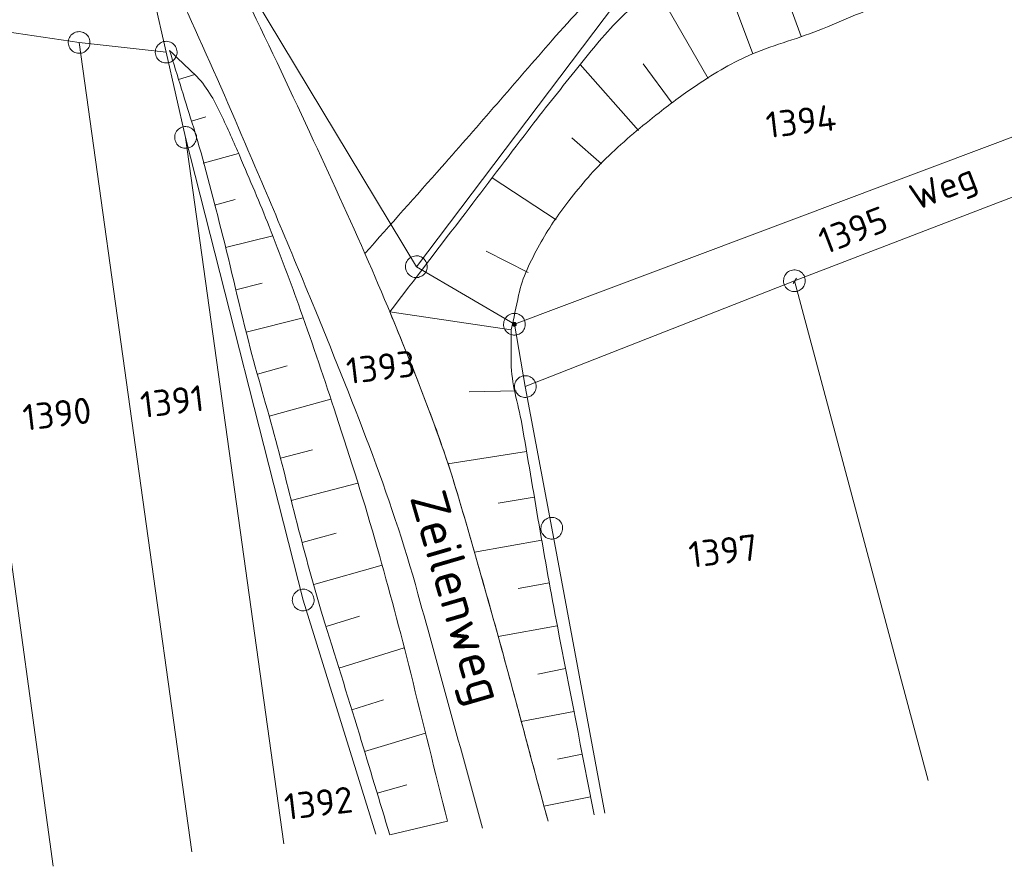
# Model space of a CAD drawing. Header units: metres. Extents: x 3425540 to 3446143, y 5432760 to 5444637.
# Tile 138 of 256: x 3437349 to 3437417, y 5439172 to 5439230. Entities that reach past the tile are written whole.
import ezdxf
from ezdxf.enums import TextEntityAlignment as Align

# ---------------------------------------------------------------- set-up
doc = ezdxf.new("R2010")
doc.units = ezdxf.units.M
for name, color, linetype, lineweight in [('B_Bestand', 9, 'Continuous', 18), ('B_Böschung', 9, 'Continuous', 18), ('B_Flurgrenzen', 9, 'Continuous', 18)]:
    doc.layers.add(name, color=color, linetype=linetype, lineweight=lineweight)
doc.styles.get("Standard").update_dxf_attribs({"font": 'isocpeur.ttf'})

msp = doc.modelspace()

# ---------------------------------------------------------------- linework, layer by layer
at = {"layer": 'B_Bestand'}
for points, knots in [([(3437373.107, 5439213.892), (3437374.869, 5439215.879), (3437376.631, 5439217.866), (3437378.393, 5439219.853), (3437380.953, 5439222.74), (3437383.462, 5439225.671), (3437386.003, 5439228.576), (3437387.382, 5439230.153), (3437388.8, 5439231.68), (3437390.284, 5439233.176), (3437391.211, 5439234.112), (3437392.336, 5439234.791), (3437393.495, 5439235.438), (3437394.691, 5439236.106), (3437395.901, 5439236.666), (3437397.198, 5439237.085), (3437399.865, 5439237.948), (3437402.531, 5439238.755), (3437405.291, 5439239.075), (3437409.359, 5439239.548), (3437413.432, 5439239.969), (3437417.499, 5439240.447), (3437422.565, 5439241.043), (3437427.63, 5439241.643), (3437432.697, 5439242.234), (3437446.316, 5439243.825), (3437459.938, 5439245.386), (3437473.555, 5439246.994), (3437478.483, 5439247.576), (3437483.41, 5439248.16), (3437488.338, 5439248.742), (3437493.266, 5439249.325), (3437498.193, 5439249.909), (3437503.121, 5439250.491), (3437506.782, 5439250.924), (3437510.475, 5439251.038), (3437514.138, 5439251.448), (3437517.917, 5439251.871), (3437521.695, 5439252.296), (3437525.474, 5439252.719), (3437529.253, 5439253.142), (3437533.032, 5439253.556), (3437536.81, 5439253.988), (3437541.303, 5439254.502), (3437545.787, 5439255.093), (3437550.276, 5439255.641), (3437558.211, 5439256.611), (3437566.146, 5439257.583), (3437574.081, 5439258.549), (3437580.297, 5439259.306), (3437586.513, 5439260.061), (3437592.729, 5439260.816), (3437598.126, 5439261.472), (3437603.526, 5439262.109), (3437608.921, 5439262.781), (3437613.564, 5439263.36), (3437618.208, 5439263.939), (3437622.851, 5439264.517), (3437627.494, 5439265.096), (3437632.138, 5439265.675), (3437636.781, 5439266.253), (3437639.796, 5439266.629), (3437642.8, 5439267.09), (3437645.809, 5439267.508), (3437648.818, 5439267.927), (3437651.827, 5439268.346), (3437654.836, 5439268.764)], [0, 0, 0, 0, 0.027149, 0.027149, 0.027149, 0.066596, 0.066596, 0.066596, 0.088009, 0.088009, 0.088009, 0.101394, 0.101394, 0.101394, 0.115204, 0.115204, 0.115204, 0.143604, 0.143604, 0.143604, 0.185466, 0.185466, 0.185466, 0.237612, 0.237612, 0.237612, 0.377784, 0.377784, 0.377784, 0.42851, 0.42851, 0.42851, 0.479237, 0.479237, 0.479237, 0.51692, 0.51692, 0.51692, 0.555791, 0.555791, 0.555791, 0.594662, 0.594662, 0.594662, 0.640894, 0.640894, 0.640894, 0.722616, 0.722616, 0.722616, 0.78663, 0.78663, 0.78663, 0.842211, 0.842211, 0.842211, 0.890047, 0.890047, 0.890047, 0.937883, 0.937883, 0.937883, 0.968943, 0.968943, 0.968943, 1, 1, 1, 1]), ([(3437385.714, 5439174.818), (3437384.902, 5439177.845), (3437384.089, 5439180.871), (3437383.277, 5439183.897), (3437382.112, 5439188.238), (3437380.887, 5439192.56), (3437379.623, 5439196.875), (3437378.855, 5439199.496), (3437377.927, 5439202.064), (3437376.943, 5439204.613), (3437375.884, 5439207.356), (3437374.764, 5439210.068), (3437373.597, 5439212.765), (3437372.304, 5439215.754), (3437370.957, 5439218.711), (3437369.577, 5439221.661), (3437366.594, 5439228.038), (3437363.69, 5439234.473), (3437359.97, 5439240.449), (3437358.951, 5439242.086), (3437357.901, 5439243.701), (3437356.864, 5439245.324), (3437356.239, 5439246.302), (3437355.597, 5439247.174), (3437354.976, 5439248.249), (3437354.822, 5439248.515), (3437354.863, 5439248.818), (3437354.854, 5439249.102), (3437354.843, 5439249.427), (3437354.838, 5439249.753), (3437354.976, 5439250.077), (3437355.133, 5439250.447), (3437355.407, 5439250.771), (3437355.767, 5439250.869), (3437356.214, 5439250.991), (3437356.66, 5439251.113), (3437357.107, 5439251.235)], [0, 0, 0, 0, 0.111429, 0.111429, 0.111429, 0.271246, 0.271246, 0.271246, 0.368315, 0.368315, 0.368315, 0.472769, 0.472769, 0.472769, 0.588486, 0.588486, 0.588486, 0.838619, 0.838619, 0.838619, 0.907137, 0.907137, 0.907137, 0.948404, 0.948404, 0.948404, 0.958618, 0.958618, 0.958618, 0.970266, 0.970266, 0.970266, 0.983534, 0.983534, 0.983534, 1, 1, 1, 1]), ([(3437304.771, 5439243.969), (3437308.582, 5439244.267), (3437312.392, 5439244.564), (3437316.202, 5439244.861), (3437318.794, 5439245.064), (3437321.359, 5439245.541), (3437323.94, 5439245.851), (3437327.16, 5439246.238), (3437330.42, 5439246.296), (3437333.624, 5439246.826), (3437336.722, 5439247.339), (3437339.736, 5439248.241), (3437342.805, 5439248.894), (3437343.818, 5439249.11), (3437344.835, 5439249.306), (3437345.851, 5439249.503), (3437346.43, 5439249.616), (3437347.036, 5439249.714), (3437347.617, 5439249.625), (3437348.423, 5439249.502), (3437349.088, 5439248.941), (3437349.749, 5439248.406), (3437350.479, 5439247.815), (3437351.177, 5439247.267), (3437351.698, 5439246.517), (3437353.065, 5439244.551), (3437354.297, 5439242.55), (3437355.474, 5439240.485), (3437357.16, 5439237.527), (3437358.935, 5439234.629), (3437360.392, 5439231.553), (3437361.802, 5439228.575), (3437363.111, 5439225.56), (3437364.413, 5439222.536), (3437366.13, 5439218.547), (3437367.824, 5439214.554), (3437369.469, 5439210.532), (3437372.164, 5439203.944), (3437374.871, 5439197.335), (3437376.76, 5439190.477), (3437378.242, 5439185.095), (3437379.725, 5439179.713), (3437381.207, 5439174.33)], [0, 0, 0, 0, 0.090453, 0.090453, 0.090453, 0.151997, 0.151997, 0.151997, 0.228782, 0.228782, 0.228782, 0.303028, 0.303028, 0.303028, 0.327534, 0.327534, 0.327534, 0.341499, 0.341499, 0.341499, 0.360874, 0.360874, 0.360874, 0.382287, 0.382287, 0.382287, 0.43843, 0.43843, 0.43843, 0.518872, 0.518872, 0.518872, 0.596761, 0.596761, 0.596761, 0.699521, 0.699521, 0.699521, 0.86787, 0.86787, 0.86787, 1, 1, 1, 1]), ([(3437359.006, 5439234.28), (3437353.508, 5439233.586), (3437348.01, 5439232.891), (3437342.512, 5439232.196), (3437335.756, 5439231.343), (3437328.946, 5439230.922), (3437322.206, 5439229.947), (3437317.036, 5439229.199), (3437311.866, 5439228.451), (3437306.696, 5439227.704)], [0, 0, 0, 0, 0.315311, 0.315311, 0.315311, 0.702787, 0.702787, 0.702787, 1, 1, 1, 1])]:
    msp.add_open_spline(points, degree=3, knots=knots, dxfattribs=at)
at = {"layer": 'B_Böschung'}
for p, q in [((3437403.134, 5439228.833), (3437400.647, 5439235.737)), ((3437396.743, 5439225.936), (3437393.248, 5439232.014)), ((3437399.82, 5439227.646), (3437398.542, 5439231.023)), ((3437391.932, 5439222.37), (3437387.937, 5439226.911)), ((3437394.266, 5439224.252), (3437392.266, 5439226.94)), ((3437360.286, 5439225.872), (3437361.396, 5439226.216)), ((3437361.176, 5439223.007), (3437362.152, 5439223.306)), ((3437389.396, 5439220.065), (3437387.36, 5439221.846)), ((3437361.977, 5439220.116), (3437364.415, 5439220.775)), ((3437386.281, 5439216.218), (3437381.858, 5439219.094)), ((3437362.761, 5439217.22), (3437364.181, 5439217.601)), ((3437363.515, 5439214.317), (3437366.763, 5439215.114)), ((3437384.339, 5439212.592), (3437381.449, 5439214.058)), ((3437364.23, 5439211.403), (3437366.035, 5439211.847)), ((3437364.946, 5439208.49), (3437368.861, 5439209.463)), ((3437383.182, 5439208.643), (3437374.825, 5439209.877)), ((3437365.713, 5439205.59), (3437367.762, 5439206.156)), ((3437383.514, 5439204.433), (3437380.284, 5439204.378)), ((3437366.512, 5439202.698), (3437370.767, 5439203.866)), ((3437367.297, 5439199.803), (3437369.509, 5439200.368)), ((3437384.232, 5439200.255), (3437378.824, 5439199.413)), ((3437368.04, 5439196.896), (3437372.632, 5439198.081)), ((3437384.77, 5439197.122), (3437382.282, 5439196.699)), ((3437368.785, 5439193.99), (3437371.123, 5439194.649)), ((3437385.286, 5439194.167), (3437380.651, 5439193.334)), ((3437369.598, 5439191.102), (3437374.289, 5439192.436)), ((3437385.819, 5439191.215), (3437383.648, 5439190.823)), ((3437370.431, 5439188.22), (3437372.743, 5439188.936)), ((3437386.353, 5439188.263), (3437382.288, 5439187.528)), ((3437371.318, 5439185.355), (3437375.811, 5439186.745)), ((3437386.925, 5439185.318), (3437385.009, 5439184.948)), ((3437372.205, 5439182.489), (3437374.378, 5439183.16)), ((3437387.498, 5439182.373), (3437383.876, 5439181.669)), ((3437373.084, 5439179.621), (3437377.283, 5439180.88)), ((3437388.07, 5439179.428), (3437386.363, 5439179.096)), ((3437373.952, 5439176.749), (3437375.988, 5439177.321)), ((3437388.643, 5439176.483), (3437385.435, 5439175.86)), ((3437374.819, 5439173.877), (3437378.788, 5439174.815))]:
    msp.add_line(p, q, dxfattribs=at)
for points, knots in [([(3437374.825, 5439209.877), (3437376.552, 5439212.137), (3437378.278, 5439214.397), (3437380.005, 5439216.657), (3437381.454, 5439218.554), (3437382.89, 5439220.461), (3437384.336, 5439222.36), (3437385.394, 5439223.75), (3437386.496, 5439225.106), (3437387.583, 5439226.475), (3437388.549, 5439227.692), (3437389.516, 5439228.896), (3437390.614, 5439230.013), (3437391.587, 5439231.003), (3437392.777, 5439231.708), (3437393.934, 5439232.468), (3437394.877, 5439233.088), (3437395.813, 5439233.687), (3437396.821, 5439234.201), (3437398.169, 5439234.889), (3437399.564, 5439235.42), (3437401.007, 5439235.862), (3437402.628, 5439236.358), (3437404.247, 5439236.832), (3437405.914, 5439237.089), (3437407.933, 5439237.401), (3437409.952, 5439237.692), (3437411.977, 5439237.955), (3437414.262, 5439238.252), (3437416.541, 5439238.593), (3437418.833, 5439238.822), (3437422.201, 5439239.159), (3437425.569, 5439239.496), (3437428.937, 5439239.833)], [0, 0, 0, 0, 0.129589, 0.129589, 0.129589, 0.238352, 0.238352, 0.238352, 0.317964, 0.317964, 0.317964, 0.388722, 0.388722, 0.388722, 0.451435, 0.451435, 0.451435, 0.502576, 0.502576, 0.502576, 0.570975, 0.570975, 0.570975, 0.647797, 0.647797, 0.647797, 0.740816, 0.740816, 0.740816, 0.845774, 0.845774, 0.845774, 1, 1, 1, 1]), ([(3437383.182, 5439208.643), (3437383.35, 5439209.437), (3437383.519, 5439210.231), (3437383.687, 5439211.025), (3437383.946, 5439212.249), (3437384.516, 5439213.381), (3437385.129, 5439214.491), (3437385.724, 5439215.568), (3437386.393, 5439216.561), (3437387.15, 5439217.523), (3437388.01, 5439218.618), (3437388.885, 5439219.672), (3437389.893, 5439220.627), (3437391.002, 5439221.677), (3437392.159, 5439222.645), (3437393.357, 5439223.587), (3437394.226, 5439224.271), (3437395.107, 5439224.919), (3437396.027, 5439225.537), (3437397.222, 5439226.34), (3437398.453, 5439227.08), (3437399.78, 5439227.631), (3437401.366, 5439228.29), (3437403.031, 5439228.717), (3437404.615, 5439229.364), (3437406.352, 5439230.074), (3437408.072, 5439230.826), (3437409.812, 5439231.53), (3437411.605, 5439232.256), (3437413.41, 5439232.953), (3437415.224, 5439233.624), (3437416.923, 5439234.252), (3437418.702, 5439234.63), (3437420.42, 5439235.212), (3437421.607, 5439235.615), (3437422.826, 5439235.99), (3437423.885, 5439236.656), (3437425.569, 5439237.715), (3437427.253, 5439238.774), (3437428.937, 5439239.833)], [0, 0, 0, 0, 0.042083, 0.042083, 0.042083, 0.106964, 0.106964, 0.106964, 0.169941, 0.169941, 0.169941, 0.241533, 0.241533, 0.241533, 0.320282, 0.320282, 0.320282, 0.377425, 0.377425, 0.377425, 0.451702, 0.451702, 0.451702, 0.540471, 0.540471, 0.540471, 0.637781, 0.637781, 0.637781, 0.738074, 0.738074, 0.738074, 0.831978, 0.831978, 0.831978, 0.896856, 0.896856, 0.896856, 1, 1, 1, 1]), ([(3437374.819, 5439173.877), (3437374.121, 5439176.188), (3437373.424, 5439178.498), (3437372.726, 5439180.808), (3437371.903, 5439183.533), (3437371.027, 5439186.242), (3437370.2, 5439188.966), (3437369.684, 5439190.665), (3437369.214, 5439192.377), (3437368.756, 5439194.092), (3437368.18, 5439196.252), (3437367.67, 5439198.429), (3437367.097, 5439200.589), (3437366.496, 5439202.858), (3437365.815, 5439205.106), (3437365.219, 5439207.376), (3437364.502, 5439210.108), (3437363.9, 5439212.87), (3437363.198, 5439215.606), (3437362.603, 5439217.925), (3437362.032, 5439220.252), (3437361.322, 5439222.537), (3437360.769, 5439224.318), (3437360.215, 5439226.099), (3437359.662, 5439227.879)], [0, 0, 0, 0, 0.129053, 0.129053, 0.129053, 0.281277, 0.281277, 0.281277, 0.376202, 0.376202, 0.376202, 0.495725, 0.495725, 0.495725, 0.621246, 0.621246, 0.621246, 0.772301, 0.772301, 0.772301, 0.900289, 0.900289, 0.900289, 1, 1, 1, 1]), ([(3437378.788, 5439174.815), (3437377.946, 5439178.209), (3437377.104, 5439181.602), (3437376.262, 5439184.995), (3437375.542, 5439187.896), (3437374.767, 5439190.782), (3437373.953, 5439193.658), (3437373.088, 5439196.714), (3437372.124, 5439199.737), (3437371.138, 5439202.755), (3437370.349, 5439205.172), (3437369.533, 5439207.579), (3437368.683, 5439209.975), (3437367.995, 5439211.913), (3437367.278, 5439213.839), (3437366.518, 5439215.75), (3437365.872, 5439217.375), (3437365.179, 5439218.978), (3437364.497, 5439220.587), (3437364.085, 5439221.559), (3437363.649, 5439222.518), (3437363.198, 5439223.475), (3437362.73, 5439224.468), (3437362.184, 5439225.462), (3437361.394, 5439226.219), (3437360.817, 5439226.773), (3437360.239, 5439227.326), (3437359.662, 5439227.879)], [0, 0, 0, 0, 0.184459, 0.184459, 0.184459, 0.342129, 0.342129, 0.342129, 0.509597, 0.509597, 0.509597, 0.643711, 0.643711, 0.643711, 0.752175, 0.752175, 0.752175, 0.844367, 0.844367, 0.844367, 0.900057, 0.900057, 0.900057, 0.957809, 0.957809, 0.957809, 1, 1, 1, 1]), ([(3437374.825, 5439209.877), (3437375.212, 5439208.933), (3437375.599, 5439207.988), (3437375.986, 5439207.043), (3437376.51, 5439205.764), (3437377.001, 5439204.472), (3437377.491, 5439203.179), (3437378.07, 5439201.653), (3437378.626, 5439200.119), (3437379.108, 5439198.559), (3437379.769, 5439196.418), (3437380.394, 5439194.268), (3437381.002, 5439192.112), (3437381.518, 5439190.281), (3437382.041, 5439188.453), (3437382.54, 5439186.617), (3437382.944, 5439185.128), (3437383.348, 5439183.639), (3437383.748, 5439182.148), (3437384.082, 5439180.903), (3437384.416, 5439179.657), (3437384.75, 5439178.411), (3437385.071, 5439177.214), (3437385.393, 5439176.017), (3437385.714, 5439174.819)], [0, 0, 0, 0, 0.083342, 0.083342, 0.083342, 0.196187, 0.196187, 0.196187, 0.329389, 0.329389, 0.329389, 0.512245, 0.512245, 0.512245, 0.667526, 0.667526, 0.667526, 0.793506, 0.793506, 0.793506, 0.898792, 0.898792, 0.898792, 1, 1, 1, 1]), ([(3437383.182, 5439208.643), (3437383.181, 5439207.885), (3437383.181, 5439207.127), (3437383.18, 5439206.369), (3437383.179, 5439204.953), (3437383.657, 5439203.577), (3437383.902, 5439202.182), (3437384.718, 5439197.537), (3437385.456, 5439192.878), (3437386.356, 5439188.248), (3437387.198, 5439183.917), (3437388.04, 5439179.585), (3437388.882, 5439175.253)], [0, 0, 0, 0, 0.067061, 0.067061, 0.067061, 0.192359, 0.192359, 0.192359, 0.609601, 0.609601, 0.609601, 1, 1, 1, 1])]:
    msp.add_open_spline(points, degree=3, knots=knots, dxfattribs=at)
at = {"layer": 'B_Flurgrenzen'}
for p, q in [((3437362.88, 5439235.829), (3437376.651, 5439212.987)), ((3437357.729, 5439235.254), (3437359.432, 5439227.755)), ((3437376.651, 5439212.987), (3437390.364, 5439231.098)), ((3437343.664, 5439229.865), (3437353.436, 5439228.421)), ((3437351.649, 5439171.71), (3437343.664, 5439229.865)), ((3437353.436, 5439228.421), (3437359.432, 5439227.755)), ((3437361.199, 5439172.71), (3437353.436, 5439228.421)), ((3437359.432, 5439227.755), (3437360.765, 5439221.886)), ((3437383.401, 5439209.021), (3437423.565, 5439224.131)), ((3437402.675, 5439212.02), (3437434.278, 5439224.131)), ((3437360.765, 5439221.886), (3437368.862, 5439190.041)), ((3437367.529, 5439173.266), (3437360.765, 5439221.886)), ((3437376.651, 5439212.987), (3437383.401, 5439209.021)), ((3437384.151, 5439204.735), (3437402.675, 5439212.02)), ((3437402.675, 5439212.02), (3437411.888, 5439177.619)), ((3437383.401, 5439209.021), (3437384.151, 5439204.735)), ((3437384.151, 5439204.735), (3437385.973, 5439194.982)), ((3437385.973, 5439194.982), (3437389.615, 5439175.37)), ((3437368.862, 5439190.041), (3437373.859, 5439173.933))]:
    msp.add_line(p, q, dxfattribs=at)
for points in [[(3437354.169, 5439228.26), (3437354.183, 5439228.353), (3437354.185, 5439228.443), (3437354.177, 5439228.542), (3437354.154, 5439228.632), (3437354.119, 5439228.718), (3437354.078, 5439228.806), (3437354.028, 5439228.883), (3437353.965, 5439228.952), (3437353.894, 5439229.016), (3437353.814, 5439229.064), (3437353.733, 5439229.106), (3437353.643, 5439229.138), (3437353.551, 5439229.158), (3437353.456, 5439229.167), (3437353.364, 5439229.163), (3437353.271, 5439229.153), (3437353.18, 5439229.125), (3437353.094, 5439229.09), (3437353.017, 5439229.04), (3437352.942, 5439228.978), (3437352.874, 5439228.915), (3437352.816, 5439228.843), (3437352.766, 5439228.757), (3437352.73, 5439228.674), (3437352.704, 5439228.583), (3437352.689, 5439228.49), (3437352.687, 5439228.399), (3437352.696, 5439228.301), (3437352.718, 5439228.211), (3437352.754, 5439228.125), (3437352.795, 5439228.037), (3437352.844, 5439227.96), (3437352.908, 5439227.891), (3437352.978, 5439227.827), (3437353.058, 5439227.779), (3437353.14, 5439227.737), (3437353.229, 5439227.705), (3437353.322, 5439227.685), (3437353.417, 5439227.676), (3437353.508, 5439227.68), (3437353.601, 5439227.689), (3437353.692, 5439227.718), (3437353.778, 5439227.753), (3437353.856, 5439227.802), (3437353.93, 5439227.865), (3437353.999, 5439227.928), (3437354.057, 5439228), (3437354.106, 5439228.086), (3437354.142, 5439228.169), (3437354.169, 5439228.26)], [(3437360.165, 5439227.593), (3437360.179, 5439227.686), (3437360.181, 5439227.776), (3437360.173, 5439227.875), (3437360.15, 5439227.965), (3437360.115, 5439228.051), (3437360.074, 5439228.139), (3437360.024, 5439228.216), (3437359.961, 5439228.285), (3437359.89, 5439228.349), (3437359.81, 5439228.397), (3437359.729, 5439228.439), (3437359.639, 5439228.471), (3437359.547, 5439228.491), (3437359.452, 5439228.5), (3437359.36, 5439228.496), (3437359.267, 5439228.486), (3437359.176, 5439228.458), (3437359.09, 5439228.423), (3437359.013, 5439228.373), (3437358.938, 5439228.311), (3437358.87, 5439228.248), (3437358.812, 5439228.176), (3437358.762, 5439228.09), (3437358.726, 5439228.007), (3437358.7, 5439227.916), (3437358.685, 5439227.823), (3437358.683, 5439227.732), (3437358.692, 5439227.634), (3437358.714, 5439227.544), (3437358.75, 5439227.458), (3437358.791, 5439227.37), (3437358.84, 5439227.293), (3437358.904, 5439227.224), (3437358.974, 5439227.16), (3437359.054, 5439227.112), (3437359.136, 5439227.07), (3437359.225, 5439227.038), (3437359.318, 5439227.018), (3437359.413, 5439227.009), (3437359.504, 5439227.013), (3437359.597, 5439227.022), (3437359.688, 5439227.051), (3437359.774, 5439227.086), (3437359.852, 5439227.135), (3437359.926, 5439227.198), (3437359.995, 5439227.261), (3437360.053, 5439227.333), (3437360.102, 5439227.419), (3437360.138, 5439227.502), (3437360.165, 5439227.593)], [(3437361.498, 5439221.725), (3437361.512, 5439221.818), (3437361.514, 5439221.908), (3437361.506, 5439222.007), (3437361.483, 5439222.097), (3437361.448, 5439222.183), (3437361.407, 5439222.271), (3437361.357, 5439222.348), (3437361.294, 5439222.417), (3437361.223, 5439222.481), (3437361.143, 5439222.529), (3437361.062, 5439222.571), (3437360.972, 5439222.603), (3437360.88, 5439222.623), (3437360.785, 5439222.632), (3437360.693, 5439222.628), (3437360.6, 5439222.618), (3437360.509, 5439222.59), (3437360.423, 5439222.555), (3437360.346, 5439222.505), (3437360.271, 5439222.443), (3437360.203, 5439222.38), (3437360.145, 5439222.308), (3437360.095, 5439222.222), (3437360.059, 5439222.139), (3437360.033, 5439222.048), (3437360.018, 5439221.955), (3437360.016, 5439221.864), (3437360.025, 5439221.766), (3437360.047, 5439221.676), (3437360.083, 5439221.59), (3437360.124, 5439221.502), (3437360.173, 5439221.425), (3437360.237, 5439221.356), (3437360.307, 5439221.292), (3437360.387, 5439221.244), (3437360.469, 5439221.202), (3437360.558, 5439221.17), (3437360.651, 5439221.15), (3437360.746, 5439221.141), (3437360.837, 5439221.145), (3437360.93, 5439221.154), (3437361.021, 5439221.183), (3437361.107, 5439221.218), (3437361.185, 5439221.267), (3437361.259, 5439221.33), (3437361.328, 5439221.393), (3437361.386, 5439221.465), (3437361.435, 5439221.551), (3437361.471, 5439221.634), (3437361.498, 5439221.725)], [(3437376.887, 5439213.699), (3437376.795, 5439213.723), (3437376.706, 5439213.734), (3437376.607, 5439213.736), (3437376.515, 5439213.722), (3437376.426, 5439213.696), (3437376.334, 5439213.664), (3437376.252, 5439213.623), (3437376.177, 5439213.567), (3437376.107, 5439213.503), (3437376.051, 5439213.428), (3437376, 5439213.352), (3437375.959, 5439213.266), (3437375.93, 5439213.176), (3437375.911, 5439213.083), (3437375.906, 5439212.991), (3437375.906, 5439212.898), (3437375.925, 5439212.804), (3437375.951, 5439212.715), (3437375.992, 5439212.633), (3437376.047, 5439212.552), (3437376.103, 5439212.478), (3437376.168, 5439212.413), (3437376.249, 5439212.355), (3437376.327, 5439212.31), (3437376.415, 5439212.275), (3437376.507, 5439212.251), (3437376.596, 5439212.24), (3437376.695, 5439212.238), (3437376.787, 5439212.251), (3437376.876, 5439212.278), (3437376.968, 5439212.309), (3437377.05, 5439212.351), (3437377.124, 5439212.407), (3437377.195, 5439212.471), (3437377.251, 5439212.545), (3437377.301, 5439212.622), (3437377.342, 5439212.708), (3437377.372, 5439212.798), (3437377.391, 5439212.891), (3437377.396, 5439212.983), (3437377.396, 5439213.076), (3437377.377, 5439213.169), (3437377.351, 5439213.259), (3437377.31, 5439213.341), (3437377.255, 5439213.421), (3437377.199, 5439213.496), (3437377.134, 5439213.561), (3437377.053, 5439213.619), (3437376.975, 5439213.663), (3437376.887, 5439213.699)], [(3437402.911, 5439212.733), (3437402.819, 5439212.757), (3437402.73, 5439212.768), (3437402.631, 5439212.77), (3437402.539, 5439212.756), (3437402.45, 5439212.73), (3437402.358, 5439212.698), (3437402.276, 5439212.657), (3437402.201, 5439212.601), (3437402.131, 5439212.537), (3437402.075, 5439212.462), (3437402.024, 5439212.386), (3437401.983, 5439212.3), (3437401.954, 5439212.21), (3437401.935, 5439212.117), (3437401.93, 5439212.025), (3437401.93, 5439211.932), (3437401.949, 5439211.838), (3437401.975, 5439211.749), (3437402.016, 5439211.667), (3437402.071, 5439211.586), (3437402.127, 5439211.512), (3437402.192, 5439211.447), (3437402.273, 5439211.389), (3437402.351, 5439211.344), (3437402.439, 5439211.309), (3437402.531, 5439211.285), (3437402.62, 5439211.274), (3437402.719, 5439211.272), (3437402.811, 5439211.285), (3437402.9, 5439211.312), (3437402.992, 5439211.343), (3437403.074, 5439211.385), (3437403.148, 5439211.441), (3437403.219, 5439211.505), (3437403.275, 5439211.579), (3437403.325, 5439211.656), (3437403.366, 5439211.742), (3437403.396, 5439211.832), (3437403.415, 5439211.925), (3437403.42, 5439212.017), (3437403.42, 5439212.11), (3437403.401, 5439212.203), (3437403.375, 5439212.293), (3437403.334, 5439212.375), (3437403.279, 5439212.455), (3437403.223, 5439212.53), (3437403.158, 5439212.595), (3437403.077, 5439212.653), (3437402.999, 5439212.697), (3437402.911, 5439212.733)], [(3437402.596, 5439211.829), (3437402.704, 5439212.009), (3437402.813, 5439212.19)], [(3437383.637, 5439209.733), (3437383.545, 5439209.757), (3437383.456, 5439209.768), (3437383.357, 5439209.77), (3437383.265, 5439209.756), (3437383.176, 5439209.73), (3437383.084, 5439209.698), (3437383.002, 5439209.657), (3437382.927, 5439209.601), (3437382.857, 5439209.537), (3437382.801, 5439209.462), (3437382.75, 5439209.386), (3437382.709, 5439209.3), (3437382.68, 5439209.21), (3437382.661, 5439209.117), (3437382.656, 5439209.025), (3437382.656, 5439208.932), (3437382.675, 5439208.838), (3437382.701, 5439208.749), (3437382.742, 5439208.667), (3437382.797, 5439208.586), (3437382.853, 5439208.512), (3437382.918, 5439208.447), (3437382.999, 5439208.389), (3437383.077, 5439208.344), (3437383.165, 5439208.309), (3437383.257, 5439208.285), (3437383.346, 5439208.274), (3437383.445, 5439208.272), (3437383.537, 5439208.285), (3437383.626, 5439208.312), (3437383.718, 5439208.343), (3437383.8, 5439208.385), (3437383.874, 5439208.441), (3437383.945, 5439208.505), (3437384.001, 5439208.579), (3437384.051, 5439208.656), (3437384.092, 5439208.742), (3437384.122, 5439208.832), (3437384.141, 5439208.925), (3437384.146, 5439209.017), (3437384.146, 5439209.11), (3437384.127, 5439209.203), (3437384.101, 5439209.293), (3437384.06, 5439209.375), (3437384.005, 5439209.455), (3437383.949, 5439209.53), (3437383.884, 5439209.595), (3437383.803, 5439209.653), (3437383.725, 5439209.697), (3437383.637, 5439209.733)], [(3437383.44, 5439209.14), (3437383.425, 5439209.144), (3437383.409, 5439209.146), (3437383.393, 5439209.146), (3437383.378, 5439209.144), (3437383.362, 5439209.14), (3437383.348, 5439209.135), (3437383.334, 5439209.127), (3437383.322, 5439209.118), (3437383.31, 5439209.107), (3437383.3, 5439209.095), (3437383.291, 5439209.082), (3437383.284, 5439209.068), (3437383.28, 5439209.053), (3437383.276, 5439209.037), (3437383.276, 5439209.006), (3437383.28, 5439208.991), (3437383.284, 5439208.976), (3437383.291, 5439208.961), (3437383.299, 5439208.948), (3437383.309, 5439208.936), (3437383.32, 5439208.925), (3437383.333, 5439208.916), (3437383.347, 5439208.908), (3437383.361, 5439208.902), (3437383.377, 5439208.898), (3437383.392, 5439208.896), (3437383.408, 5439208.896), (3437383.423, 5439208.898), (3437383.439, 5439208.902), (3437383.453, 5439208.907), (3437383.467, 5439208.915), (3437383.48, 5439208.924), (3437383.491, 5439208.935), (3437383.502, 5439208.947), (3437383.51, 5439208.96), (3437383.517, 5439208.974), (3437383.522, 5439208.989), (3437383.525, 5439209.005), (3437383.526, 5439209.02), (3437383.525, 5439209.036), (3437383.522, 5439209.051), (3437383.517, 5439209.066), (3437383.511, 5439209.081), (3437383.503, 5439209.094), (3437383.492, 5439209.106), (3437383.481, 5439209.117), (3437383.469, 5439209.126), (3437383.455, 5439209.134), (3437383.44, 5439209.14)], [(3437383.432, 5439209.116), (3437383.419, 5439209.12), (3437383.405, 5439209.121), (3437383.391, 5439209.121), (3437383.377, 5439209.119), (3437383.363, 5439209.114), (3437383.351, 5439209.108), (3437383.339, 5439209.101), (3437383.329, 5439209.091), (3437383.32, 5439209.081), (3437383.313, 5439209.069), (3437383.307, 5439209.056), (3437383.303, 5439209.042), (3437383.3, 5439209.028), (3437383.3, 5439209.015), (3437383.303, 5439209.001), (3437383.306, 5439208.987), (3437383.312, 5439208.975), (3437383.319, 5439208.962), (3437383.328, 5439208.952), (3437383.338, 5439208.942), (3437383.35, 5439208.934), (3437383.363, 5439208.928), (3437383.376, 5439208.924), (3437383.389, 5439208.921), (3437383.404, 5439208.92), (3437383.418, 5439208.922), (3437383.431, 5439208.925), (3437383.444, 5439208.931), (3437383.456, 5439208.937), (3437383.467, 5439208.946), (3437383.478, 5439208.956), (3437383.485, 5439208.967), (3437383.492, 5439208.979), (3437383.497, 5439208.993), (3437383.5, 5439209.007), (3437383.501, 5439209.021), (3437383.501, 5439209.035), (3437383.498, 5439209.048), (3437383.493, 5439209.061), (3437383.486, 5439209.073), (3437383.478, 5439209.086), (3437383.468, 5439209.095), (3437383.457, 5439209.104), (3437383.445, 5439209.111), (3437383.432, 5439209.116)], [(3437383.424, 5439209.093), (3437383.413, 5439209.096), (3437383.401, 5439209.097), (3437383.388, 5439209.096), (3437383.377, 5439209.093), (3437383.365, 5439209.088), (3437383.355, 5439209.082), (3437383.345, 5439209.073), (3437383.338, 5439209.064), (3437383.332, 5439209.053), (3437383.328, 5439209.042), (3437383.326, 5439209.03), (3437383.325, 5439209.018), (3437383.326, 5439209.006), (3437383.329, 5439208.994), (3437383.335, 5439208.983), (3437383.342, 5439208.973), (3437383.351, 5439208.964), (3437383.361, 5439208.956), (3437383.371, 5439208.951), (3437383.382, 5439208.947), (3437383.394, 5439208.945), (3437383.407, 5439208.945), (3437383.419, 5439208.948), (3437383.43, 5439208.951), (3437383.442, 5439208.957), (3437383.451, 5439208.964), (3437383.46, 5439208.973), (3437383.466, 5439208.984), (3437383.472, 5439208.994), (3437383.476, 5439209.018), (3437383.476, 5439209.03), (3437383.473, 5439209.043), (3437383.469, 5439209.053), (3437383.463, 5439209.065), (3437383.446, 5439209.082), (3437383.435, 5439209.088), (3437383.424, 5439209.093)], [(3437383.417, 5439209.07), (3437383.407, 5439209.072), (3437383.397, 5439209.072), (3437383.387, 5439209.07), (3437383.378, 5439209.067), (3437383.369, 5439209.061), (3437383.362, 5439209.055), (3437383.356, 5439209.046), (3437383.352, 5439209.037), (3437383.35, 5439209.027), (3437383.35, 5439209.017), (3437383.352, 5439209.007), (3437383.355, 5439208.998), (3437383.36, 5439208.99), (3437383.367, 5439208.982), (3437383.376, 5439208.976), (3437383.385, 5439208.972), (3437383.394, 5439208.97), (3437383.404, 5439208.97), (3437383.414, 5439208.972), (3437383.424, 5439208.975), (3437383.432, 5439208.981), (3437383.439, 5439208.987), (3437383.445, 5439208.996), (3437383.449, 5439209.005), (3437383.451, 5439209.015), (3437383.452, 5439209.025), (3437383.45, 5439209.035), (3437383.447, 5439209.044), (3437383.441, 5439209.052), (3437383.434, 5439209.06), (3437383.426, 5439209.066), (3437383.417, 5439209.07)], [(3437383.409, 5439209.046), (3437383.402, 5439209.047), (3437383.395, 5439209.047), (3437383.388, 5439209.044), (3437383.382, 5439209.04), (3437383.378, 5439209.034), (3437383.375, 5439209.027), (3437383.375, 5439209.013), (3437383.378, 5439209.007), (3437383.383, 5439209.001), (3437383.389, 5439208.997), (3437383.396, 5439208.995), (3437383.403, 5439208.994), (3437383.41, 5439208.996), (3437383.416, 5439208.999), (3437383.421, 5439209.005), (3437383.425, 5439209.011), (3437383.427, 5439209.025), (3437383.425, 5439209.032), (3437383.421, 5439209.038), (3437383.415, 5439209.043), (3437383.409, 5439209.046)], [(3437384.387, 5439205.447), (3437384.295, 5439205.471), (3437384.206, 5439205.482), (3437384.107, 5439205.484), (3437384.015, 5439205.47), (3437383.926, 5439205.444), (3437383.834, 5439205.412), (3437383.752, 5439205.371), (3437383.677, 5439205.315), (3437383.607, 5439205.251), (3437383.551, 5439205.176), (3437383.5, 5439205.1), (3437383.459, 5439205.014), (3437383.43, 5439204.924), (3437383.411, 5439204.831), (3437383.406, 5439204.739), (3437383.406, 5439204.646), (3437383.425, 5439204.552), (3437383.451, 5439204.463), (3437383.492, 5439204.381), (3437383.547, 5439204.3), (3437383.603, 5439204.226), (3437383.668, 5439204.161), (3437383.749, 5439204.103), (3437383.827, 5439204.058), (3437383.915, 5439204.023), (3437384.007, 5439203.999), (3437384.096, 5439203.988), (3437384.195, 5439203.986), (3437384.287, 5439203.999), (3437384.376, 5439204.026), (3437384.468, 5439204.057), (3437384.55, 5439204.099), (3437384.624, 5439204.155), (3437384.695, 5439204.219), (3437384.751, 5439204.293), (3437384.801, 5439204.37), (3437384.842, 5439204.456), (3437384.872, 5439204.546), (3437384.891, 5439204.639), (3437384.896, 5439204.731), (3437384.896, 5439204.824), (3437384.877, 5439204.917), (3437384.851, 5439205.007), (3437384.81, 5439205.089), (3437384.755, 5439205.169), (3437384.699, 5439205.244), (3437384.634, 5439205.309), (3437384.553, 5439205.367), (3437384.475, 5439205.411), (3437384.387, 5439205.447)], [(3437386.209, 5439195.694), (3437386.117, 5439195.718), (3437386.028, 5439195.729), (3437385.929, 5439195.731), (3437385.837, 5439195.717), (3437385.748, 5439195.691), (3437385.656, 5439195.659), (3437385.574, 5439195.618), (3437385.499, 5439195.562), (3437385.429, 5439195.498), (3437385.373, 5439195.423), (3437385.322, 5439195.347), (3437385.281, 5439195.261), (3437385.252, 5439195.171), (3437385.233, 5439195.078), (3437385.228, 5439194.986), (3437385.228, 5439194.893), (3437385.247, 5439194.799), (3437385.273, 5439194.71), (3437385.314, 5439194.628), (3437385.369, 5439194.547), (3437385.425, 5439194.473), (3437385.49, 5439194.408), (3437385.571, 5439194.35), (3437385.649, 5439194.305), (3437385.737, 5439194.27), (3437385.829, 5439194.246), (3437385.918, 5439194.235), (3437386.017, 5439194.233), (3437386.109, 5439194.246), (3437386.198, 5439194.273), (3437386.29, 5439194.304), (3437386.372, 5439194.346), (3437386.446, 5439194.402), (3437386.517, 5439194.466), (3437386.573, 5439194.54), (3437386.623, 5439194.617), (3437386.664, 5439194.703), (3437386.694, 5439194.793), (3437386.713, 5439194.886), (3437386.718, 5439194.978), (3437386.718, 5439195.071), (3437386.699, 5439195.164), (3437386.673, 5439195.254), (3437386.632, 5439195.336), (3437386.577, 5439195.416), (3437386.521, 5439195.491), (3437386.456, 5439195.556), (3437386.375, 5439195.614), (3437386.297, 5439195.658), (3437386.209, 5439195.694)], [(3437369.594, 5439189.879), (3437369.608, 5439189.972), (3437369.61, 5439190.062), (3437369.602, 5439190.161), (3437369.579, 5439190.251), (3437369.544, 5439190.337), (3437369.503, 5439190.425), (3437369.453, 5439190.502), (3437369.39, 5439190.571), (3437369.319, 5439190.635), (3437369.239, 5439190.683), (3437369.158, 5439190.725), (3437369.068, 5439190.757), (3437368.976, 5439190.777), (3437368.881, 5439190.786), (3437368.789, 5439190.782), (3437368.696, 5439190.772), (3437368.605, 5439190.744), (3437368.519, 5439190.709), (3437368.442, 5439190.659), (3437368.367, 5439190.597), (3437368.299, 5439190.534), (3437368.241, 5439190.462), (3437368.191, 5439190.376), (3437368.155, 5439190.293), (3437368.129, 5439190.202), (3437368.114, 5439190.109), (3437368.112, 5439190.018), (3437368.121, 5439189.92), (3437368.143, 5439189.83), (3437368.179, 5439189.744), (3437368.22, 5439189.656), (3437368.269, 5439189.579), (3437368.333, 5439189.51), (3437368.403, 5439189.446), (3437368.483, 5439189.398), (3437368.565, 5439189.356), (3437368.654, 5439189.324), (3437368.747, 5439189.304), (3437368.842, 5439189.295), (3437368.933, 5439189.299), (3437369.026, 5439189.308), (3437369.117, 5439189.337), (3437369.203, 5439189.372), (3437369.281, 5439189.421), (3437369.355, 5439189.484), (3437369.424, 5439189.547), (3437369.482, 5439189.619), (3437369.531, 5439189.705), (3437369.567, 5439189.788), (3437369.594, 5439189.879)]]:
    msp.add_lwpolyline(points, dxfattribs=at)

# ---------------------------------------------------------------- texts
at = {"layer": 'B_Bestand'}
for s, height, rotation, p in [('Weg', 1.8, 21.09459, (3437412.99, 5439218.255)), ('Zeilenweg', 2.5, 286.27056, (3437379.14, 5439190.107))]:
    msp.add_text(s, height=height, rotation=rotation, dxfattribs=at).set_placement(p, align=Align.MIDDLE)
at = {"layer": 'B_Flurgrenzen'}
for s, rotation, p in [('1394', 6.75, (3437403.124, 5439223.004)), ('1395', 20.84982, (3437406.71, 5439215.512)), ('1393', 6.75, (3437374.198, 5439206.071)), ('1391', 6.75, (3437359.841, 5439203.714)), ('1390', 6.75, (3437351.915, 5439202.856)), ('1397', 6.75, (3437397.767, 5439193.424)), ('1392', 6.75, (3437369.914, 5439176.063))]:
    msp.add_text(s, height=1.8, rotation=rotation, dxfattribs=at).set_placement(p, align=Align.MIDDLE)

doc.saveas('drawing.dxf')
